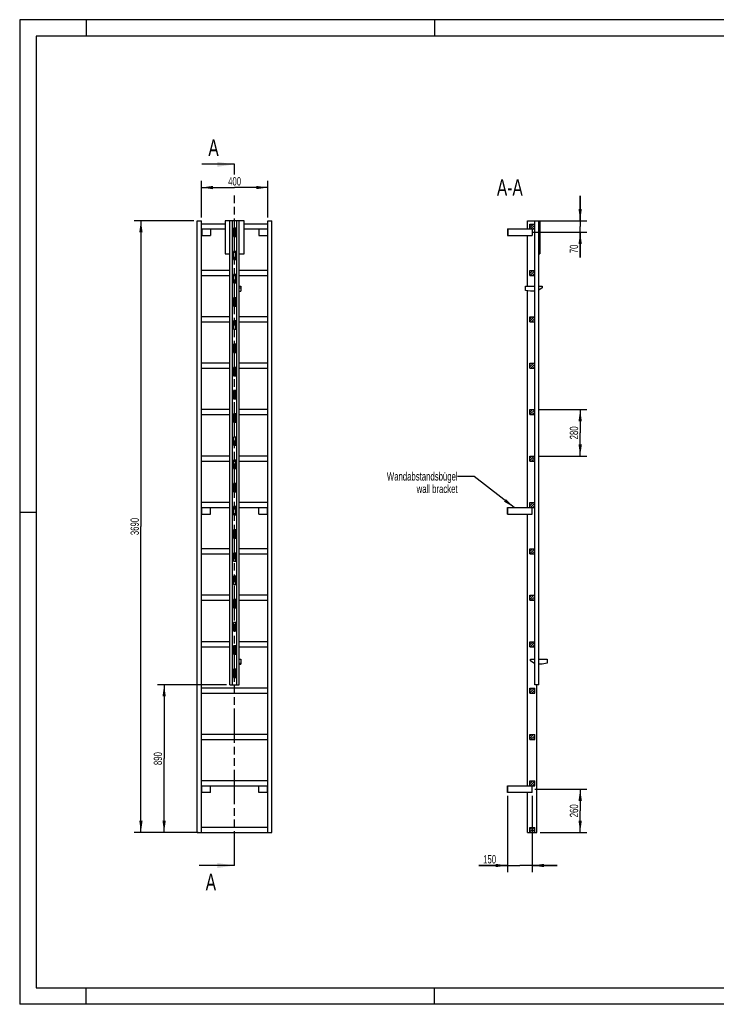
# Model space of a CAD drawing. Header units: millimetres. Extents: x 0 to 8400, y 0 to 5940.
# Tile 1 of 2: x 0 to 4200, y 0 to 5940. Entities that reach past the tile are written whole.
import ezdxf

# ---------------------------------------------------------------- set-up
doc = ezdxf.new("R2010")
doc.units = ezdxf.units.MM
doc.header["$LTSCALE"] = 462
doc.linetypes.add('PHANTOM', pattern=[0.8, 0.45, -0.05, 0.1, -0.05, 0.1, -0.05])
doc.layers.get('0').update_dxf_attribs({"linetype": 'CONTINUOUS'})
for name, color, linetype in [('050_DIMENSIONING', 7, 'CONTINUOUS'), ('053_NOTES', 7, 'CONTINUOUS'), ('HATCHING_BL0', 7, 'CONTINUOUS')]:
    doc.layers.add(name, color=color, linetype=linetype)
doc.styles.get("Standard").update_dxf_attribs({"font": 'txt', "width": 0.7})
doc.dimstyles.new('DIMSTYLE_1', dxfattribs={"dimtxt": 50, "dimasz": 70, "dimexe": 2, "dimexo": 1, "dimtad": 1, "dimdec": 1, "dimtxsty": 'Standard', "dimblk": '_FILLED', "dimblk1": '_FILLED', "dimblk2": '_FILLED', "dimcen": 0.09, "dimazin": 2, "dimtp": 0.5, "dimtm": 0.5, "dimtfac": 1, "dimtdec": 1, "dimtofl": 0, "dimtmove": 0, "dimatfit": 3, "dimldrblk": '_FILLED', "dimfxl": 1, "dimtolj": 1, "dimarcsym": 0})
doc.dimstyles.new('DIMSTYLE_2', dxfattribs={"dimtxt": 50, "dimasz": 70, "dimexe": 2, "dimexo": 1, "dimtad": 1, "dimdec": 1, "dimtxsty": 'Standard', "dimblk": '_FILLED', "dimblk1": '_FILLED', "dimblk2": '_FILLED', "dimcen": 0.09, "dimazin": 2, "dimtp": 0.3, "dimtm": 0.3, "dimtfac": 1, "dimtdec": 1, "dimtofl": 0, "dimtmove": 0, "dimatfit": 3, "dimldrblk": '_FILLED', "dimfxl": 1, "dimtolj": 1, "dimarcsym": 0})
doc.dimstyles.new('DIMSTYLE_3', dxfattribs={"dimtxt": 50, "dimasz": 70, "dimexe": 2, "dimexo": 1, "dimtad": 1, "dimtxsty": 'Standard', "dimblk": '_FILLED', "dimblk1": '_FILLED', "dimblk2": '_FILLED', "dimcen": 0.09, "dimazin": 2, "dimtp": 0.5, "dimtm": 0.5, "dimtfac": 1, "dimtofl": 0, "dimtmove": 0, "dimatfit": 3, "dimldrblk": '_FILLED', "dimfxl": 1, "dimtolj": 1, "dimarcsym": 0})
doc.dimstyles.new('DIMSTYLE_4', dxfattribs={"dimtxt": 50, "dimasz": 70, "dimexe": 2, "dimexo": 1, "dimtad": 1, "dimtxsty": 'Standard', "dimblk": '_FILLED', "dimblk1": '_FILLED', "dimblk2": '_FILLED', "dimcen": 0.09, "dimazin": 2, "dimtp": 2, "dimtm": 2, "dimtfac": 1, "dimtofl": 0, "dimtmove": 0, "dimatfit": 3, "dimldrblk": '_FILLED', "dimfxl": 1, "dimtolj": 1, "dimarcsym": 0})
doc.dimstyles.new('DIMSTYLE_5', dxfattribs={"dimtxt": 50, "dimasz": 70, "dimexe": 2, "dimexo": 1, "dimtad": 1, "dimtxsty": 'Standard', "dimblk": '_FILLED', "dimblk1": '_FILLED', "dimblk2": '_FILLED', "dimcen": 0.09, "dimazin": 2, "dimtp": 0.8, "dimtm": 0.8, "dimtfac": 1, "dimtofl": 0, "dimtmove": 0, "dimatfit": 3, "dimldrblk": '_FILLED', "dimfxl": 1, "dimtolj": 1, "dimarcsym": 0})
doc.dimstyles.get("Standard").update_dxf_attribs({"dimtxt": 50, "dimasz": 70, "dimexe": 2, "dimexo": 1, "dimtad": 1, "dimtxsty": 'Standard', "dimblk": '_FILLED', "dimblk1": '_FILLED', "dimblk2": '_FILLED', "dimcen": 0.09, "dimazin": 2, "dimtol": 1, "dimtp": 0.01, "dimtm": 0.01, "dimtfac": 1, "dimtofl": 0, "dimtmove": 0, "dimatfit": 3, "dimldrblk": '_FILLED', "dimfxl": 1, "dimtolj": 1, "dimarcsym": 0})

# ---------------------------------------------------------------- blocks, each defined once
blk = doc.blocks.new('_FILLED')
at = {"color": 0, "linetype": 'ByBlock'}
blk.add_solid([(0, 0), (-1, 0.143), (-1, -0.143)], dxfattribs=at)
blk = doc.blocks.new('*D2')
at = {"layer": '050_DIMENSIONING', "color": 2, "linetype": 'Continuous', "transparency": 16777216}
for p, q in [((1095.8, 4747.4), (1095.8, 4967.4)), ((1495.8, 4747.4), (1495.8, 4967.4)), ((1095.8, 4927.4), (1295.8, 4927.4)), ((1495.8, 4927.4), (1295.8, 4927.4))]:
    blk.add_line(p, q, dxfattribs=at)
at = {"layer": '050_DIMENSIONING', "color": 2, "linetype": 'Continuous', "transparency": 16777216, "xscale": 70, "yscale": 70, "zscale": 70, "rotation": 180}
blk.add_blockref('_FILLED', (1095.8, 4927.4), dxfattribs=at)
at = {"layer": '050_DIMENSIONING', "color": 2, "linetype": 'Continuous', "transparency": 16777216, "xscale": 70, "yscale": 70, "zscale": 70}
blk.add_blockref('_FILLED', (1495.8, 4927.4), dxfattribs=at)
at = {"layer": '050_DIMENSIONING', "color": 2, "linetype": 'Continuous', "transparency": 16777216, "insert": (1295.8, 4989.9), "char_height": 50, "width": 176.786, "attachment_point": 2, "line_spacing_factor": 0.9}
blk.add_mtext('400', dxfattribs=at)
blk = doc.blocks.new('*D3')
at = {"layer": '050_DIMENSIONING', "color": 2, "linetype": 'Continuous', "transparency": 16777216}
for p, q in [((3106.7, 1297.4), (3419.3, 1297.4)), ((3379.3, 1297.4), (3379.3, 1167.4)), ((3379.3, 1037.4), (3379.3, 1167.4)), ((3138.8, 1037.4), (3419.3, 1037.4))]:
    blk.add_line(p, q, dxfattribs=at)
at = {"layer": '050_DIMENSIONING', "color": 2, "linetype": 'Continuous', "transparency": 16777216, "xscale": 70, "yscale": 70, "zscale": 70}
for p, rotation in [((3379.3, 1297.4), 90), ((3379.3, 1037.4), 270)]:
    blk.add_blockref('_FILLED', p, dxfattribs=dict(at, rotation=rotation))
at = {"layer": '050_DIMENSIONING', "color": 2, "linetype": 'Continuous', "transparency": 16777216, "insert": (3316.8, 1167.4), "char_height": 50, "width": 176.786, "attachment_point": 2, "rotation": 90, "line_spacing_factor": 0.9}
blk.add_mtext('260', dxfattribs=at)
blk = doc.blocks.new('*D4')
at = {"layer": '050_DIMENSIONING', "color": 2, "linetype": 'Continuous', "transparency": 16777216}
for p, q in [((3379.3, 4727.4), (3379.3, 4877.4)), ((3379.3, 4877.4), (3379.3, 4692.4)), ((3138.8, 4727.4), (3419.3, 4727.4)), ((3095.9, 4657.4), (3419.3, 4657.4)), ((3379.3, 4504.7), (3379.3, 4692.4)), ((3379.3, 4657.4), (3379.3, 4504.7))]:
    blk.add_line(p, q, dxfattribs=at)
at = {"layer": '050_DIMENSIONING', "color": 2, "linetype": 'Continuous', "transparency": 16777216, "xscale": 70, "yscale": 70, "zscale": 70}
for p, rotation in [((3379.3, 4727.4), 270), ((3379.3, 4657.4), 90)]:
    blk.add_blockref('_FILLED', p, dxfattribs=dict(at, rotation=rotation))
at = {"layer": '050_DIMENSIONING', "color": 2, "linetype": 'Continuous', "transparency": 16777216, "insert": (3316.8, 4583.3), "char_height": 50, "width": 117.857, "attachment_point": 3, "rotation": 90, "line_spacing_factor": 0.9}
blk.add_mtext('70', dxfattribs=at)
blk = doc.blocks.new('*D5')
at = {"layer": '050_DIMENSIONING', "color": 2, "linetype": 'Continuous', "transparency": 16777216}
for p, q in [((2940.3, 1257.4), (2940.3, 797.4)), ((3090.3, 1257.4), (3090.3, 797.4)), ((2940.3, 837.4), (2768.9, 837.4)), ((2768.9, 837.4), (3015.3, 837.4)), ((3240.3, 837.4), (3015.3, 837.4)), ((3090.3, 837.4), (3240.3, 837.4))]:
    blk.add_line(p, q, dxfattribs=at)
at = {"layer": '050_DIMENSIONING', "color": 2, "linetype": 'Continuous', "transparency": 16777216, "xscale": 70, "yscale": 70, "zscale": 70}
blk.add_blockref('_FILLED', (2940.3, 837.4), dxfattribs=at)
at = {"layer": '050_DIMENSIONING', "color": 2, "linetype": 'Continuous', "transparency": 16777216, "xscale": 70, "yscale": 70, "zscale": 70, "rotation": 180}
blk.add_blockref('_FILLED', (3090.3, 837.4), dxfattribs=at)
at = {"layer": '050_DIMENSIONING', "color": 2, "linetype": 'Continuous', "transparency": 16777216, "insert": (2872.5, 899.9), "char_height": 50, "width": 155.357, "attachment_point": 3, "line_spacing_factor": 0.9}
blk.add_mtext('150', dxfattribs=at)
blk = doc.blocks.new('*D6')
at = {"layer": '050_DIMENSIONING', "color": 2, "linetype": 'Continuous', "transparency": 16777216}
for p, q in [((1050.8, 4727.4), (690.8, 4727.4)), ((730.8, 4727.4), (730.8, 2882.4)), ((730.8, 1037.4), (730.8, 2882.4)), ((1050.8, 1037.4), (690.8, 1037.4))]:
    blk.add_line(p, q, dxfattribs=at)
at = {"layer": '050_DIMENSIONING', "color": 2, "linetype": 'Continuous', "transparency": 16777216, "xscale": 70, "yscale": 70, "zscale": 70}
for p, rotation in [((730.8, 4727.4), 90), ((730.8, 1037.4), 270)]:
    blk.add_blockref('_FILLED', p, dxfattribs=dict(at, rotation=rotation))
at = {"layer": '050_DIMENSIONING', "color": 2, "linetype": 'Continuous', "transparency": 16777216, "insert": (668.3, 2882.4), "char_height": 50, "width": 230.357, "attachment_point": 2, "rotation": 90, "line_spacing_factor": 0.9}
blk.add_mtext('3690', dxfattribs=at)
blk = doc.blocks.new('*D7')
at = {"layer": '050_DIMENSIONING', "color": 2, "linetype": 'Continuous', "transparency": 16777216}
for p, q in [((1247.8, 1927.4), (830.8, 1927.4)), ((870.8, 1927.4), (870.8, 1482.4)), ((870.8, 1037.4), (870.8, 1482.4)), ((1075.8, 1037.4), (830.8, 1037.4))]:
    blk.add_line(p, q, dxfattribs=at)
at = {"layer": '050_DIMENSIONING', "color": 2, "linetype": 'Continuous', "transparency": 16777216, "xscale": 70, "yscale": 70, "zscale": 70}
for p, rotation in [((870.8, 1927.4), 90), ((870.8, 1037.4), 270)]:
    blk.add_blockref('_FILLED', p, dxfattribs=dict(at, rotation=rotation))
at = {"layer": '050_DIMENSIONING', "color": 2, "linetype": 'Continuous', "transparency": 16777216, "insert": (808.3, 1482.4), "char_height": 50, "width": 176.786, "attachment_point": 2, "rotation": 90, "line_spacing_factor": 0.9}
blk.add_mtext('890', dxfattribs=at)
blk = doc.blocks.new('*D8')
at = {"layer": '050_DIMENSIONING', "color": 2, "linetype": 'Continuous', "transparency": 16777216}
for p, q in [((3125.3, 3587.4), (3419.3, 3587.4)), ((3379.3, 3587.4), (3379.3, 3447.4)), ((3379.3, 3307.4), (3379.3, 3447.4)), ((3125.3, 3307.4), (3419.3, 3307.4))]:
    blk.add_line(p, q, dxfattribs=at)
at = {"layer": '050_DIMENSIONING', "color": 2, "linetype": 'Continuous', "transparency": 16777216, "xscale": 70, "yscale": 70, "zscale": 70}
for p, rotation in [((3379.3, 3587.4), 90), ((3379.3, 3307.4), 270)]:
    blk.add_blockref('_FILLED', p, dxfattribs=dict(at, rotation=rotation))
at = {"layer": '050_DIMENSIONING', "color": 2, "linetype": 'Continuous', "transparency": 16777216, "insert": (3316.8, 3447.4), "char_height": 50, "width": 176.786, "attachment_point": 2, "rotation": 90, "line_spacing_factor": 0.9}
blk.add_mtext('280', dxfattribs=at)
blk = doc.blocks.new('XSEC_FILLED')
at = {"color": 0, "linetype": 'ByBlock'}
blk.add_solid([(0, 0), (-1, 0.143), (-1, -0.143)], dxfattribs=at)
blk = doc.blocks.new('HATCHING_BL0', base_point=(1189, 2952.4))
at = {"layer": 'HATCHING_BL0', "color": 7, "linetype": 'PHANTOM'}
for p, q in [((1295.8, 5006.2), (1295.8, 5067.4)), ((1295.8, 837.4), (1295.8, 4901.8))]:
    blk.add_line(p, q, dxfattribs=at)
at = {"layer": 'HATCHING_BL0', "color": 7, "linetype": 'Continuous', "char_height": 100, "width": 128.571, "attachment_point": 1, "line_spacing_factor": 0.9}
for insert in [(1137.5, 5217.4), (1121.4, 787.4)]:
    blk.add_mtext('A', dxfattribs=dict(at, insert=insert))
at = {"layer": 'HATCHING_BL0', "color": 7, "linetype": 'Continuous'}
for points in [[(1295.8, 5067.4), (1098.2, 5067.4)], [(1295.8, 837.4), (1082.1, 837.4)]]:
    blk.add_leader(points, dimstyle='Standard', override={"dimasz": 105, "dimtad": 0, "dimldrblk": 'XSEC_FILLED'}, dxfattribs=at)

msp = doc.modelspace()

# ---------------------------------------------------------------- hatches: boundary and pattern name
at = {"linetype": 'Continuous'}
h = msp.add_hatch(dxfattribs=at)
h.set_pattern_fill('A', color=2, scale=9.722718, angle=45, style=0, pattern_type=0)
h.set_pattern_definition([(45, (0, 0), (-6.875, 6.875), [])])
edge = h.paths.add_edge_path()
edge.add_line((3105.344, 1037.417), (3075.344, 1037.417))
edge.add_line((3075.344, 1037.417), (3075.344, 1067.417))
edge.add_line((3075.344, 1067.417), (3105.344, 1067.417))
edge.add_line((3105.344, 1037.417), (3105.344, 1067.417))
edge = h.paths.add_edge_path()
edge.add_line((3075.344, 1317.417), (3075.344, 1347.417))
edge.add_line((3075.344, 1347.417), (3105.344, 1347.417))
edge.add_line((3105.344, 1317.417), (3105.344, 1347.417))
edge.add_line((3075.344, 1317.417), (3105.344, 1317.417))
edge = h.paths.add_edge_path()
edge.add_line((3075.344, 1597.417), (3075.344, 1627.417))
edge.add_line((3075.344, 1627.417), (3105.344, 1627.417))
edge.add_line((3105.344, 1597.417), (3105.344, 1627.417))
edge.add_line((3075.344, 1597.417), (3105.344, 1597.417))
edge = h.paths.add_edge_path()
edge.add_line((3075.344, 1877.417), (3075.344, 1907.417))
edge.add_line((3075.344, 1907.417), (3105.344, 1907.417))
edge.add_line((3105.344, 1877.417), (3105.344, 1907.417))
edge.add_line((3075.344, 1877.417), (3105.344, 1877.417))
edge = h.paths.add_edge_path()
edge.add_line((3075.344, 2157.417), (3075.344, 2187.417))
edge.add_line((3075.344, 2187.417), (3105.344, 2187.417))
edge.add_line((3105.344, 2157.417), (3105.344, 2187.417))
edge.add_line((3075.344, 2157.417), (3105.344, 2157.417))
edge = h.paths.add_edge_path()
edge.add_line((3075.344, 2437.417), (3075.344, 2467.417))
edge.add_line((3075.344, 2467.417), (3105.344, 2467.417))
edge.add_line((3105.344, 2437.417), (3105.344, 2467.417))
edge.add_line((3075.344, 2437.417), (3105.344, 2437.417))
edge = h.paths.add_edge_path()
edge.add_line((3075.344, 2717.417), (3075.344, 2747.417))
edge.add_line((3075.344, 2747.417), (3105.344, 2747.417))
edge.add_line((3105.344, 2717.417), (3105.344, 2747.417))
edge.add_line((3075.344, 2717.417), (3105.344, 2717.417))
edge = h.paths.add_edge_path()
edge.add_line((3075.344, 2997.417), (3075.344, 3027.417))
edge.add_line((3075.344, 3027.417), (3105.344, 3027.417))
edge.add_line((3105.344, 2997.417), (3105.344, 3027.417))
edge.add_line((3075.344, 2997.417), (3105.344, 2997.417))
edge = h.paths.add_edge_path()
edge.add_line((3075.344, 3277.417), (3075.344, 3307.417))
edge.add_line((3075.344, 3307.417), (3105.344, 3307.417))
edge.add_line((3105.344, 3277.417), (3105.344, 3307.417))
edge.add_line((3075.344, 3277.417), (3105.344, 3277.417))
edge = h.paths.add_edge_path()
edge.add_line((3075.344, 3557.417), (3075.344, 3587.417))
edge.add_line((3075.344, 3587.417), (3105.344, 3587.417))
edge.add_line((3105.344, 3557.417), (3105.344, 3587.417))
edge.add_line((3075.344, 3557.417), (3105.344, 3557.417))
edge = h.paths.add_edge_path()
edge.add_line((3075.344, 3837.417), (3075.344, 3867.417))
edge.add_line((3075.344, 3867.417), (3105.344, 3867.417))
edge.add_line((3105.344, 3837.417), (3105.344, 3867.417))
edge.add_line((3075.344, 3837.417), (3105.344, 3837.417))
edge = h.paths.add_edge_path()
edge.add_line((3075.344, 4117.417), (3075.344, 4147.417))
edge.add_line((3075.344, 4147.417), (3105.344, 4147.417))
edge.add_line((3105.344, 4117.417), (3105.344, 4147.417))
edge.add_line((3075.344, 4117.417), (3105.344, 4117.417))
edge = h.paths.add_edge_path()
edge.add_line((3075.344, 4397.417), (3075.344, 4427.417))
edge.add_line((3075.344, 4427.417), (3105.344, 4427.417))
edge.add_line((3105.344, 4397.417), (3105.344, 4427.417))
edge.add_line((3075.344, 4397.417), (3105.344, 4397.417))
edge = h.paths.add_edge_path()
edge.add_line((3075.344, 4677.417), (3075.344, 4707.417))
edge.add_line((3075.344, 4707.417), (3105.344, 4707.417))
edge.add_line((3105.344, 4677.417), (3105.344, 4707.417))
edge.add_line((3075.344, 4677.417), (3105.344, 4677.417))
edge = h.paths.add_edge_path()
edge.add_line((3105.444, 1972.417), (3105.444, 1927.417))
edge.add_line((3106.344, 1972.417), (3105.444, 1972.417))
edge.add_line((3106.344, 1972.417), (3106.344, 1927.417))
edge.add_line((3106.344, 1927.417), (3105.444, 1927.417))
edge = h.paths.add_edge_path()
edge.add_line((3105.444, 2112.417), (3105.444, 2022.417))
edge.add_line((3106.344, 2112.417), (3105.444, 2112.417))
edge.add_line((3106.344, 2112.417), (3106.344, 2022.417))
edge.add_line((3106.344, 2022.417), (3105.444, 2022.417))
edge = h.paths.add_edge_path()
edge.add_line((3105.444, 2252.417), (3105.444, 2162.417))
edge.add_line((3106.344, 2252.417), (3105.444, 2252.417))
edge.add_line((3106.344, 2252.417), (3106.344, 2162.417))
edge.add_line((3106.344, 2162.417), (3105.444, 2162.417))
edge = h.paths.add_edge_path()
edge.add_line((3105.444, 2392.417), (3105.444, 2302.417))
edge.add_line((3106.344, 2392.417), (3105.444, 2392.417))
edge.add_line((3106.344, 2392.417), (3106.344, 2302.417))
edge.add_line((3106.344, 2302.417), (3105.444, 2302.417))
edge = h.paths.add_edge_path()
edge.add_line((3105.444, 2532.417), (3105.444, 2442.417))
edge.add_line((3106.344, 2532.417), (3105.444, 2532.417))
edge.add_line((3106.344, 2532.417), (3106.344, 2442.417))
edge.add_line((3106.344, 2442.417), (3105.444, 2442.417))
edge = h.paths.add_edge_path()
edge.add_line((3105.444, 2672.417), (3105.444, 2582.417))
edge.add_line((3106.344, 2672.417), (3105.444, 2672.417))
edge.add_line((3106.344, 2672.417), (3106.344, 2582.417))
edge.add_line((3106.344, 2582.417), (3105.444, 2582.417))
edge = h.paths.add_edge_path()
edge.add_line((3105.444, 2812.417), (3105.444, 2722.417))
edge.add_line((3106.344, 2812.417), (3105.444, 2812.417))
edge.add_line((3106.344, 2812.417), (3106.344, 2722.417))
edge.add_line((3106.344, 2722.417), (3105.444, 2722.417))
edge = h.paths.add_edge_path()
edge.add_line((3105.444, 2952.417), (3105.444, 2862.417))
edge.add_line((3106.344, 2952.417), (3105.444, 2952.417))
edge.add_line((3106.344, 2952.417), (3106.344, 2862.417))
edge.add_line((3106.344, 2862.417), (3105.444, 2862.417))
edge = h.paths.add_edge_path()
edge.add_line((3106.344, 4727.417), (3105.444, 4727.417))
edge.add_line((3106.344, 4727.417), (3106.344, 4682.417))
edge.add_line((3106.344, 4682.417), (3105.444, 4682.417))
edge.add_line((3105.444, 4727.417), (3105.444, 4682.417))
edge = h.paths.add_edge_path()
edge.add_line((3105.444, 3092.417), (3105.444, 3002.417))
edge.add_line((3106.344, 3092.417), (3105.444, 3092.417))
edge.add_line((3106.344, 3092.417), (3106.344, 3002.417))
edge.add_line((3106.344, 3002.417), (3105.444, 3002.417))
edge = h.paths.add_edge_path()
edge.add_line((3105.444, 3232.417), (3105.444, 3142.417))
edge.add_line((3106.344, 3232.417), (3105.444, 3232.417))
edge.add_line((3106.344, 3232.417), (3106.344, 3142.417))
edge.add_line((3106.344, 3142.417), (3105.444, 3142.417))
edge = h.paths.add_edge_path()
edge.add_line((3105.444, 3372.417), (3105.444, 3282.417))
edge.add_line((3106.344, 3372.417), (3105.444, 3372.417))
edge.add_line((3106.344, 3372.417), (3106.344, 3282.417))
edge.add_line((3106.344, 3282.417), (3105.444, 3282.417))
edge = h.paths.add_edge_path()
edge.add_line((3105.444, 3512.417), (3105.444, 3422.417))
edge.add_line((3106.344, 3512.417), (3105.444, 3512.417))
edge.add_line((3106.344, 3512.417), (3106.344, 3422.417))
edge.add_line((3106.344, 3422.417), (3105.444, 3422.417))
edge = h.paths.add_edge_path()
edge.add_line((3105.444, 3652.417), (3105.444, 3562.417))
edge.add_line((3106.344, 3652.417), (3105.444, 3652.417))
edge.add_line((3106.344, 3652.417), (3106.344, 3562.417))
edge.add_line((3106.344, 3562.417), (3105.444, 3562.417))
edge = h.paths.add_edge_path()
edge.add_line((3105.444, 3792.417), (3105.444, 3702.417))
edge.add_line((3106.344, 3792.417), (3105.444, 3792.417))
edge.add_line((3106.344, 3792.417), (3106.344, 3702.417))
edge.add_line((3106.344, 3702.417), (3105.444, 3702.417))
edge = h.paths.add_edge_path()
edge.add_line((3105.444, 3932.417), (3105.444, 3842.417))
edge.add_line((3106.344, 3932.417), (3105.444, 3932.417))
edge.add_line((3106.344, 3932.417), (3106.344, 3842.417))
edge.add_line((3106.344, 3842.417), (3105.444, 3842.417))
edge = h.paths.add_edge_path()
edge.add_line((3106.344, 4632.417), (3105.444, 4632.417))
edge.add_line((3106.344, 4632.417), (3106.344, 4542.417))
edge.add_line((3106.344, 4542.417), (3105.444, 4542.417))
edge.add_line((3105.444, 4632.417), (3105.444, 4542.417))
edge = h.paths.add_edge_path()
edge.add_line((3106.344, 4492.417), (3105.444, 4492.417))
edge.add_line((3106.344, 4492.417), (3106.344, 4402.417))
edge.add_line((3106.344, 4402.417), (3105.444, 4402.417))
edge.add_line((3105.444, 4492.417), (3105.444, 4402.417))
edge = h.paths.add_edge_path()
edge.add_line((3106.344, 4352.417), (3105.444, 4352.417))
edge.add_line((3106.344, 4352.417), (3106.344, 4262.417))
edge.add_line((3106.344, 4262.417), (3105.444, 4262.417))
edge.add_line((3105.444, 4352.417), (3105.444, 4262.417))
edge = h.paths.add_edge_path()
edge.add_line((3106.344, 4212.417), (3105.444, 4212.417))
edge.add_line((3106.344, 4212.417), (3106.344, 4122.417))
edge.add_line((3106.344, 4122.417), (3105.444, 4122.417))
edge.add_line((3105.444, 4212.417), (3105.444, 4122.417))
edge = h.paths.add_edge_path()
edge.add_line((3106.344, 4072.417), (3105.444, 4072.417))
edge.add_line((3106.344, 4072.417), (3106.344, 3982.417))
edge.add_line((3106.344, 3982.417), (3105.444, 3982.417))
edge.add_line((3105.444, 4072.417), (3105.444, 3982.417))

# ---------------------------------------------------------------- linework, layer by layer
at = {"color": 3, "linetype": 'Continuous'}
for p, q in [((0, 5940), (0, 0)), ((8400, 5940), (0, 5940)), ((400, 5940), (400, 5840)), ((2500, 5940), (2500, 5840)), ((0, 2970), (100, 2970)), ((400, 0), (400, 100)), ((2500, 0), (2500, 100)), ((8400, 0), (0, 0))]:
    msp.add_line(p, q, dxfattribs=at)
at = {"color": 5, "linetype": 'Continuous'}
for p, q in [((100, 5840), (100, 100)), ((8300, 5840), (100, 5840)), ((100, 100), (8300, 100))]:
    msp.add_line(p, q, dxfattribs=at)
at = {"color": 7, "linetype": 'Continuous'}
for p, q in [((1070.833, 1037.417), (1070.833, 4727.417)), ((1070.833, 4727.417), (1095.833, 4727.417)), ((1095.833, 1037.417), (1095.833, 4727.417)), ((1237.833, 4707.417), (1095.833, 4707.417)), ((1237.833, 4727.417), (1237.833, 4527.417)), ((1353.833, 4727.417), (1237.833, 4727.417)), ((1267.833, 1927.417), (1267.833, 4727.417)), ((1282.833, 1927.417), (1282.833, 4727.417)), ((1308.833, 1927.417), (1308.833, 4727.417)), ((1323.833, 1927.417), (1323.833, 4727.417)), ((1353.833, 4527.417), (1353.833, 4727.417)), ((1495.833, 4707.417), (1353.833, 4707.417)), ((1495.833, 1037.417), (1495.833, 4727.417)), ((1495.833, 4727.417), (1520.833, 4727.417)), ((1520.833, 1037.417), (1520.833, 4727.417)), ((3061.844, 4677.417), (3061.844, 4727.417)), ((3061.844, 4727.417), (3135.444, 4727.417)), ((3075.344, 4677.417), (3075.344, 4707.417)), ((3075.344, 4707.417), (3105.344, 4707.417)), ((3105.344, 4677.417), (3105.344, 4707.417)), ((3105.444, 1927.417), (3105.444, 4727.417)), ((3106.344, 1927.417), (3106.344, 4727.417)), ((3128.344, 4727.417), (3128.344, 1927.417)), ((3129.344, 1927.417), (3129.344, 4727.417)), ((3135.444, 4727.417), (3135.444, 4527.417)), ((1095.833, 4677.417), (1237.833, 4677.417)), ((1095.833, 4637.417), (1150.833, 4637.417)), ((1097.833, 4677.417), (1097.833, 4637.417)), ((1150.833, 4677.417), (1150.833, 4637.417)), ((1288.833, 4682.417), (1288.833, 4632.417)), ((1302.833, 4682.417), (1288.833, 4682.417)), ((1288.833, 4677.417), (1302.833, 4677.417)), ((1302.833, 4632.417), (1302.833, 4682.417)), ((1353.833, 4677.417), (1495.833, 4677.417)), ((1440.833, 4677.417), (1440.833, 4637.417)), ((1440.833, 4637.417), (1495.833, 4637.417)), ((1493.833, 4677.417), (1493.833, 4637.417)), ((2940.344, 4677.417), (2940.344, 4637.417)), ((2940.344, 4677.417), (3105.344, 4677.417)), ((2940.344, 4637.417), (3090.344, 4637.417)), ((2942.344, 4677.417), (2942.344, 4637.417)), ((3061.844, 4331.917), (3061.844, 4637.417)), ((3090.344, 4677.417), (3090.344, 4637.417)), ((3106.344, 4682.417), (3105.444, 4682.417)), ((1288.833, 4632.417), (1302.833, 4632.417)), ((3106.344, 4632.417), (3105.444, 4632.417)), ((1237.833, 4527.417), (1267.833, 4527.417)), ((1288.833, 4542.417), (1288.833, 4492.417)), ((1302.833, 4542.417), (1288.833, 4542.417)), ((1302.833, 4492.417), (1302.833, 4542.417)), ((1323.833, 4527.417), (1353.833, 4527.417)), ((3106.344, 4542.417), (3105.444, 4542.417)), ((3129.344, 4527.417), (3135.444, 4527.417)), ((1288.833, 4492.417), (1302.833, 4492.417)), ((3106.344, 4492.417), (3105.444, 4492.417)), ((1267.833, 4427.417), (1095.833, 4427.417)), ((1095.833, 4397.417), (1267.833, 4397.417)), ((1288.833, 4402.417), (1288.833, 4352.417)), ((1302.833, 4402.417), (1288.833, 4402.417)), ((1288.833, 4397.417), (1302.833, 4397.417)), ((1302.833, 4352.417), (1302.833, 4402.417)), ((1495.833, 4427.417), (1323.833, 4427.417)), ((1323.833, 4397.417), (1495.833, 4397.417)), ((3075.344, 4397.417), (3075.344, 4427.417)), ((3075.344, 4427.417), (3105.344, 4427.417)), ((3075.344, 4397.417), (3105.344, 4397.417)), ((3105.344, 4397.417), (3105.344, 4427.417)), ((3106.344, 4402.417), (3105.444, 4402.417)), ((1288.833, 4352.417), (1302.833, 4352.417)), ((3106.344, 4352.417), (3105.444, 4352.417)), ((1323.833, 4331.917), (1333.833, 4331.917)), ((1323.833, 4321.917), (1333.833, 4321.917)), ((1323.833, 4301.917), (1333.833, 4301.917)), ((1333.833, 4331.917), (1333.833, 4301.917)), ((3049.444, 4306.917), (3049.444, 4331.917)), ((3049.444, 4331.917), (3105.444, 4331.917)), ((3079.444, 4301.917), (3049.444, 4306.917)), ((3061.844, 2997.417), (3061.844, 4304.851)), ((3105.444, 4301.917), (3079.444, 4301.917)), ((3129.344, 4331.917), (3149.444, 4331.917)), ((3149.444, 4321.917), (3129.344, 4308.517)), ((3149.444, 4331.917), (3149.444, 4321.917)), ((1288.833, 4262.417), (1288.833, 4212.417)), ((1302.833, 4262.417), (1288.833, 4262.417)), ((1302.833, 4212.417), (1302.833, 4262.417)), ((3106.344, 4262.417), (3105.444, 4262.417)), ((1288.833, 4212.417), (1302.833, 4212.417)), ((3106.344, 4212.417), (3105.444, 4212.417)), ((1267.833, 4147.417), (1095.833, 4147.417)), ((1095.833, 4117.417), (1267.833, 4117.417)), ((1288.833, 4122.417), (1288.833, 4072.417)), ((1302.833, 4122.417), (1288.833, 4122.417)), ((1288.833, 4117.417), (1302.833, 4117.417)), ((1302.833, 4072.417), (1302.833, 4122.417)), ((1495.833, 4147.417), (1323.833, 4147.417)), ((1323.833, 4117.417), (1495.833, 4117.417)), ((3075.344, 4117.417), (3075.344, 4147.417)), ((3075.344, 4147.417), (3105.344, 4147.417)), ((3075.344, 4117.417), (3105.344, 4117.417)), ((3105.344, 4117.417), (3105.344, 4147.417)), ((3106.344, 4122.417), (3105.444, 4122.417)), ((1288.833, 4072.417), (1302.833, 4072.417)), ((3106.344, 4072.417), (3105.444, 4072.417)), ((1288.833, 3982.417), (1288.833, 3932.417)), ((1302.833, 3982.417), (1288.833, 3982.417)), ((1302.833, 3932.417), (1302.833, 3982.417)), ((3106.344, 3982.417), (3105.444, 3982.417)), ((1288.833, 3932.417), (1302.833, 3932.417)), ((3106.344, 3932.417), (3105.444, 3932.417)), ((1267.833, 3867.417), (1095.833, 3867.417)), ((1495.833, 3867.417), (1323.833, 3867.417)), ((3075.344, 3837.417), (3075.344, 3867.417)), ((3075.344, 3867.417), (3105.344, 3867.417)), ((3105.344, 3837.417), (3105.344, 3867.417)), ((1095.833, 3837.417), (1267.833, 3837.417)), ((1288.833, 3842.417), (1288.833, 3792.417)), ((1302.833, 3842.417), (1288.833, 3842.417)), ((1288.833, 3837.417), (1302.833, 3837.417)), ((1302.833, 3792.417), (1302.833, 3842.417)), ((1323.833, 3837.417), (1495.833, 3837.417)), ((3075.344, 3837.417), (3105.344, 3837.417)), ((3106.344, 3842.417), (3105.444, 3842.417)), ((1288.833, 3792.417), (1302.833, 3792.417)), ((3106.344, 3792.417), (3105.444, 3792.417)), ((1288.833, 3702.417), (1288.833, 3652.417)), ((1302.833, 3702.417), (1288.833, 3702.417)), ((1302.833, 3652.417), (1302.833, 3702.417)), ((3106.344, 3702.417), (3105.444, 3702.417)), ((1288.833, 3652.417), (1302.833, 3652.417)), ((3106.344, 3652.417), (3105.444, 3652.417)), ((1267.833, 3587.417), (1095.833, 3587.417)), ((1495.833, 3587.417), (1323.833, 3587.417)), ((3075.344, 3557.417), (3075.344, 3587.417)), ((3075.344, 3587.417), (3105.344, 3587.417)), ((3105.344, 3557.417), (3105.344, 3587.417)), ((1095.833, 3557.417), (1267.833, 3557.417)), ((1288.833, 3562.417), (1288.833, 3512.417)), ((1302.833, 3562.417), (1288.833, 3562.417)), ((1288.833, 3557.417), (1302.833, 3557.417)), ((1288.833, 3512.417), (1302.833, 3512.417)), ((1302.833, 3512.417), (1302.833, 3562.417)), ((1323.833, 3557.417), (1495.833, 3557.417)), ((3075.344, 3557.417), (3105.344, 3557.417)), ((3106.344, 3562.417), (3105.444, 3562.417)), ((3106.344, 3512.417), (3105.444, 3512.417)), ((1288.833, 3422.417), (1288.833, 3372.417)), ((1302.833, 3422.417), (1288.833, 3422.417)), ((1302.833, 3372.417), (1302.833, 3422.417)), ((3106.344, 3422.417), (3105.444, 3422.417)), ((1288.833, 3372.417), (1302.833, 3372.417)), ((3106.344, 3372.417), (3105.444, 3372.417)), ((1267.833, 3307.417), (1095.833, 3307.417)), ((1095.833, 3277.417), (1267.833, 3277.417)), ((1288.833, 3282.417), (1288.833, 3232.417)), ((1302.833, 3282.417), (1288.833, 3282.417)), ((1288.833, 3277.417), (1302.833, 3277.417)), ((1302.833, 3232.417), (1302.833, 3282.417)), ((1495.833, 3307.417), (1323.833, 3307.417)), ((1323.833, 3277.417), (1495.833, 3277.417)), ((3075.344, 3277.417), (3075.344, 3307.417)), ((3075.344, 3307.417), (3105.344, 3307.417)), ((3075.344, 3277.417), (3105.344, 3277.417)), ((3105.344, 3277.417), (3105.344, 3307.417)), ((3106.344, 3282.417), (3105.444, 3282.417)), ((1288.833, 3232.417), (1302.833, 3232.417)), ((3106.344, 3232.417), (3105.444, 3232.417)), ((1288.833, 3142.417), (1288.833, 3092.417)), ((1302.833, 3142.417), (1288.833, 3142.417)), ((1288.833, 3092.417), (1302.833, 3092.417)), ((1302.833, 3092.417), (1302.833, 3142.417)), ((3106.344, 3142.417), (3105.444, 3142.417)), ((3106.344, 3092.417), (3105.444, 3092.417)), ((1267.833, 3027.417), (1095.833, 3027.417)), ((1095.833, 2997.417), (1267.833, 2997.417)), ((1097.833, 2957.417), (1097.833, 2997.417)), ((1150.833, 2957.417), (1150.833, 2997.417)), ((1288.833, 3002.417), (1288.833, 2952.417)), ((1302.833, 3002.417), (1288.833, 3002.417)), ((1288.833, 2997.417), (1302.833, 2997.417)), ((1302.833, 2952.417), (1302.833, 3002.417)), ((1495.833, 3027.417), (1323.833, 3027.417)), ((1323.833, 2997.417), (1495.833, 2997.417)), ((1440.833, 2957.417), (1440.833, 2997.417)), ((1493.833, 2957.417), (1493.833, 2997.417)), ((2940.344, 2957.417), (2940.344, 2997.417)), ((2940.344, 2997.417), (3105.344, 2997.417)), ((2942.344, 2957.417), (2942.344, 2997.417)), ((3075.344, 2997.417), (3075.344, 3027.417)), ((3075.344, 3027.417), (3105.344, 3027.417)), ((3090.344, 2957.417), (3090.344, 2997.417)), ((3105.344, 2997.417), (3105.344, 3027.417)), ((3106.344, 3002.417), (3105.444, 3002.417)), ((1095.833, 2957.417), (1150.833, 2957.417)), ((1288.833, 2952.417), (1302.833, 2952.417)), ((1440.833, 2957.417), (1495.833, 2957.417)), ((2940.344, 2957.417), (3090.344, 2957.417)), ((3061.844, 1317.417), (3061.844, 2957.417)), ((3106.344, 2952.417), (3105.444, 2952.417)), ((1288.833, 2862.417), (1288.833, 2812.417)), ((1302.833, 2862.417), (1288.833, 2862.417)), ((1302.833, 2812.417), (1302.833, 2862.417)), ((3106.344, 2862.417), (3105.444, 2862.417)), ((1288.833, 2812.417), (1302.833, 2812.417)), ((3106.344, 2812.417), (3105.444, 2812.417)), ((1267.833, 2747.417), (1095.833, 2747.417)), ((1495.833, 2747.417), (1323.833, 2747.417)), ((3075.344, 2747.417), (3105.344, 2747.417)), ((3075.344, 2717.417), (3075.344, 2747.417)), ((3105.344, 2717.417), (3105.344, 2747.417)), ((1095.833, 2717.417), (1267.833, 2717.417)), ((1302.833, 2722.417), (1288.833, 2722.417)), ((1288.833, 2722.417), (1288.833, 2672.417)), ((1288.833, 2717.417), (1302.833, 2717.417)), ((1302.833, 2672.417), (1302.833, 2722.417)), ((1323.833, 2717.417), (1495.833, 2717.417)), ((3075.344, 2717.417), (3105.344, 2717.417)), ((3106.344, 2722.417), (3105.444, 2722.417)), ((1288.833, 2672.417), (1302.833, 2672.417)), ((3106.344, 2672.417), (3105.444, 2672.417)), ((1302.833, 2582.417), (1288.833, 2582.417)), ((1288.833, 2582.417), (1288.833, 2532.417)), ((1302.833, 2532.417), (1302.833, 2582.417)), ((3106.344, 2582.417), (3105.444, 2582.417)), ((1288.833, 2532.417), (1302.833, 2532.417)), ((3106.344, 2532.417), (3105.444, 2532.417)), ((1267.833, 2467.417), (1095.833, 2467.417)), ((1095.833, 2437.417), (1267.833, 2437.417)), ((1302.833, 2442.417), (1288.833, 2442.417)), ((1288.833, 2442.417), (1288.833, 2392.417)), ((1288.833, 2437.417), (1302.833, 2437.417)), ((1302.833, 2392.417), (1302.833, 2442.417)), ((1495.833, 2467.417), (1323.833, 2467.417)), ((1323.833, 2437.417), (1495.833, 2437.417)), ((3075.344, 2467.417), (3105.344, 2467.417)), ((3075.344, 2437.417), (3075.344, 2467.417)), ((3075.344, 2437.417), (3105.344, 2437.417)), ((3105.344, 2437.417), (3105.344, 2467.417)), ((3106.344, 2442.417), (3105.444, 2442.417)), ((1288.833, 2392.417), (1302.833, 2392.417)), ((3106.344, 2392.417), (3105.444, 2392.417)), ((1302.833, 2302.417), (1288.833, 2302.417)), ((1288.833, 2302.417), (1288.833, 2252.417)), ((1302.833, 2252.417), (1302.833, 2302.417)), ((3106.344, 2302.417), (3105.444, 2302.417)), ((1288.833, 2252.417), (1302.833, 2252.417)), ((3106.344, 2252.417), (3105.444, 2252.417)), ((1267.833, 2187.417), (1095.833, 2187.417)), ((1095.833, 2157.417), (1267.833, 2157.417)), ((1302.833, 2162.417), (1288.833, 2162.417)), ((1288.833, 2162.417), (1288.833, 2112.417)), ((1288.833, 2157.417), (1302.833, 2157.417)), ((1302.833, 2112.417), (1302.833, 2162.417)), ((1495.833, 2187.417), (1323.833, 2187.417)), ((1323.833, 2157.417), (1495.833, 2157.417)), ((3075.344, 2187.417), (3105.344, 2187.417)), ((3075.344, 2157.417), (3075.344, 2187.417)), ((3075.344, 2157.417), (3105.344, 2157.417)), ((3105.344, 2157.417), (3105.344, 2187.417)), ((3106.344, 2162.417), (3105.444, 2162.417)), ((1288.833, 2112.417), (1302.833, 2112.417)), ((1323.833, 2082.417), (1333.833, 2082.417)), ((1333.833, 2082.417), (1333.833, 2052.417)), ((3079.344, 2082.417), (3105.444, 2082.417)), ((3079.344, 2072.417), (3079.344, 2082.417)), ((3106.344, 2112.417), (3105.444, 2112.417)), ((3129.344, 2082.417), (3179.344, 2082.417)), ((3179.344, 2082.417), (3179.344, 2057.417)), ((1302.833, 2022.417), (1288.833, 2022.417)), ((1288.833, 2022.417), (1288.833, 1972.417)), ((1302.833, 1972.417), (1302.833, 2022.417)), ((1323.833, 2057.417), (1333.833, 2057.417)), ((1323.833, 2052.417), (1333.833, 2052.417)), ((3105.444, 2055.017), (3079.344, 2072.417)), ((3106.344, 2022.417), (3105.444, 2022.417)), ((3149.344, 2052.417), (3129.344, 2052.417)), ((3179.344, 2057.417), (3149.344, 2052.417)), ((1288.833, 1972.417), (1302.833, 1972.417)), ((3106.344, 1972.417), (3105.444, 1972.417)), ((1495.833, 1907.417), (1095.833, 1907.417)), ((1267.833, 1927.417), (1323.833, 1927.417)), ((3075.344, 1907.417), (3105.344, 1907.417)), ((3075.344, 1877.417), (3075.344, 1907.417)), ((3105.344, 1877.417), (3105.344, 1907.417)), ((3129.344, 1927.417), (3105.444, 1927.417)), ((3118.844, 1037.417), (3118.844, 1927.417)), ((1095.833, 1877.417), (1495.833, 1877.417)), ((3075.344, 1877.417), (3105.344, 1877.417)), ((1495.833, 1627.417), (1095.833, 1627.417)), ((3075.344, 1627.417), (3105.344, 1627.417)), ((3075.344, 1597.417), (3075.344, 1627.417)), ((3105.344, 1597.417), (3105.344, 1627.417)), ((1095.833, 1597.417), (1495.833, 1597.417)), ((3075.344, 1597.417), (3105.344, 1597.417)), ((1495.833, 1347.417), (1095.833, 1347.417)), ((1095.833, 1317.417), (1495.833, 1317.417)), ((1097.833, 1277.417), (1097.833, 1317.417)), ((1150.833, 1277.417), (1150.833, 1317.417)), ((1440.833, 1277.417), (1440.833, 1317.417)), ((1493.833, 1277.417), (1493.833, 1317.417)), ((2940.344, 1317.417), (3105.344, 1317.417)), ((2940.344, 1277.417), (2940.344, 1317.417)), ((2942.344, 1277.417), (2942.344, 1317.417)), ((3075.344, 1347.417), (3105.344, 1347.417)), ((3075.344, 1317.417), (3075.344, 1347.417)), ((3090.344, 1277.417), (3090.344, 1317.417)), ((3105.344, 1317.417), (3105.344, 1347.417)), ((1150.833, 1277.417), (1095.833, 1277.417)), ((1495.833, 1277.417), (1440.833, 1277.417)), ((3090.344, 1277.417), (2940.344, 1277.417)), ((3061.844, 1037.417), (3061.844, 1277.417)), ((1070.833, 1037.417), (1520.833, 1037.417)), ((1495.833, 1067.417), (1095.833, 1067.417)), ((3061.844, 1037.417), (3118.844, 1037.417)), ((3075.344, 1067.417), (3105.344, 1067.417)), ((3075.344, 1037.417), (3075.344, 1067.417)), ((3105.344, 1037.417), (3105.344, 1067.417))]:
    msp.add_line(p, q, dxfattribs=at)

# ---------------------------------------------------------------- block references
at = {"layer": 'HATCHING_BL0'}
msp.add_blockref('HATCHING_BL0', (1188.983, 2952.417), dxfattribs=at)

# ---------------------------------------------------------------- texts
at = {"layer": '053_NOTES', "color": 2, "linetype": 'Continuous', "attachment_point": 3, "line_spacing_factor": 0.9}
for s, insert, char_height, width in [('A-A', (3033.192, 4977.417), 100, 364.28571), ('Wandabstandsbügel\\Pwall bracket', (2640.344, 3209.866), 50, 945.35714)]:
    msp.add_mtext(s, dxfattribs=dict(at, insert=insert, char_height=char_height, width=width))

# ---------------------------------------------------------------- dimensions: what is measured, and where the dimension line sits
at = {"layer": '050_DIMENSIONING', "color": 2, "linetype": 'Continuous'}
for base, p1, p2, dimstyle, picture, middle in [((1495.833, 4927.417), (1095.833, 4746.417), (1495.833, 4746.417), 'DIMSTYLE_1', '*D2', (1288.69, 4927.417)), ((3090.344, 837.417), (2940.344, 1258.417), (3090.344, 1258.417), 'DIMSTYLE_3', '*D5', (2813.589, 837.417))]:
    dim = msp.add_linear_dim(base=base, p1=p1, p2=p2, dimstyle=dimstyle, dxfattribs=at)
    dim.commit()
    dim.dimension.update_dxf_attribs({"geometry": picture, "text_midpoint": middle, "dimtype": 160})
for base, p1, p2, angle, dimstyle, picture, middle in [((3379.344, 4657.417), (3137.844, 4727.417), (3094.925, 4657.417), 270, 'DIMSTYLE_2', '*D4', (3379.344, 4536.857)), ((730.833, 4727.417), (1051.833, 1037.417), (1051.833, 4727.417), 90, 'DIMSTYLE_4', '*D6', (730.833, 2875.274)), ((3379.344, 3587.417), (3124.344, 3307.417), (3124.344, 3587.417), 90, 'DIMSTYLE_3', '*D8', (3379.344, 3440.274)), ((870.833, 1037.417), (1248.833, 1927.417), (1076.833, 1037.417), 270, 'DIMSTYLE_5', '*D7', (870.833, 1475.274)), ((3379.344, 1297.417), (3137.844, 1037.417), (3105.746, 1297.417), 90, 'DIMSTYLE_1', '*D3', (3379.344, 1160.274))]:
    dim = msp.add_linear_dim(base=base, p1=p1, p2=p2, angle=angle, dimstyle=dimstyle, dxfattribs=at)
    dim.commit()
    dim.dimension.update_dxf_attribs({"geometry": picture, "text_midpoint": middle, "dimtype": 160})

# ---------------------------------------------------------------- leaders
at = {"layer": '053_NOTES', "color": 2, "linetype": 'Continuous', "annotation_type": 0, "has_hookline": 1, "hookline_direction": 1, "text_width": 578.176}
msp.add_leader([(2981.053, 2997.417), (2740.344, 3184.866), (2640.344, 3184.866)], dimstyle='Standard', override={"dimtad": 0}, dxfattribs=at)

doc.saveas('drawing.dxf')
